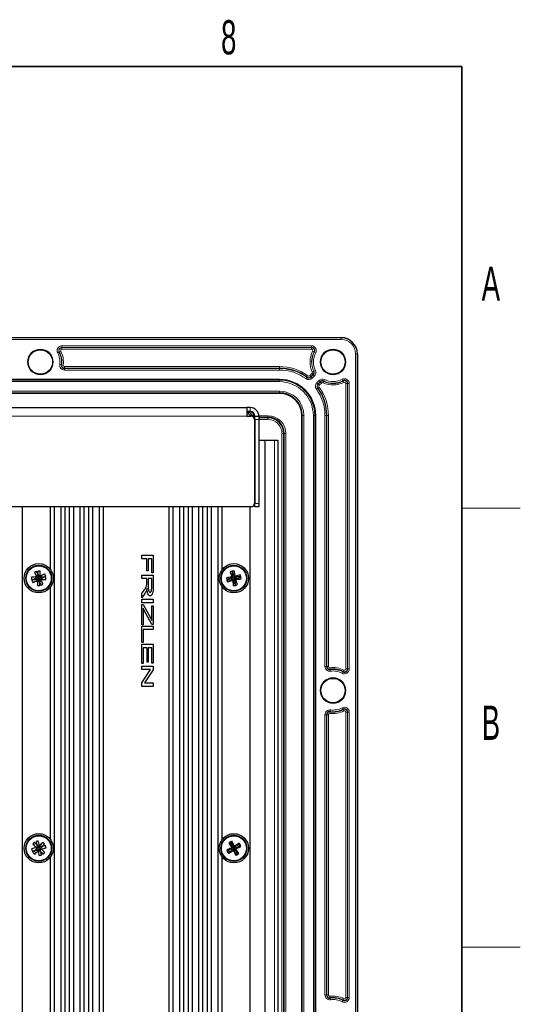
# Model space of a CAD drawing. Header units: millimetres. Extents: x 5 to 418, y 2 to 292.
# Tile 67 of 67: x 363 to 414, y 186 to 287. Entities that reach past the tile are written whole.
import ezdxf

# ---------------------------------------------------------------- set-up
doc = ezdxf.new("R2010")
doc.units = ezdxf.units.MM
doc.layers.add('SLD-0', color=7, linetype='Continuous')
doc.styles.add('SLDTEXTSTYLE1', font='TXT', dxfattribs={"width": 0.605})

msp = doc.modelspace()

# ---------------------------------------------------------------- linework, layer by layer
at = {"color": 7, "linetype": 'Continuous', "lineweight": 25}
for p, q in [((303.9638, 254.723), (395.6305, 254.723)), ((397.2972, 253.0563), (397.2972, 83.0563)), ((313.6305, 247.5563), (385.9638, 247.5563)), ((385.9638, 247.5563), (385.9638, 246.6563)), ((386.2972, 247.5563), (385.9638, 247.5563)), ((386.2972, 247.1563), (385.9638, 247.1563)), ((385.9638, 246.6563), (386.3972, 246.6563)), ((386.7305, 246.323), (386.7305, 237.723)), ((386.7972, 246.6563), (387.1972, 246.6563)), ((386.7972, 246.323), (386.7972, 246.6563)), ((386.7972, 246.323), (386.7972, 237.723)), ((387.1972, 246.6563), (387.1972, 246.323)), ((387.1972, 246.323), (387.1972, 237.723)), ((386.7305, 244.3342), (386.7972, 244.3747)), ((386.7305, 244.223), (386.7972, 244.223)), ((387.1972, 244.223), (387.7972, 244.223)), ((387.7972, 244.223), (387.7972, 109.8897)), ((387.7972, 244.223), (388.7972, 244.223)), ((388.7972, 244.223), (389.1305, 244.223)), ((389.1305, 244.223), (389.1305, 109.8897)), ((386.3972, 237.3897), (313.1972, 237.3897)), ((362.9638, 110.5563), (362.9638, 237.3897)), ((365.8291, 230.9582), (365.8291, 237.3897)), ((366.2465, 111.5563), (366.2465, 237.3897)), ((366.9131, 111.5563), (366.9131, 237.3897)), ((367.3305, 110.5563), (367.3305, 237.3897)), ((367.7958, 110.5563), (367.7958, 237.3897)), ((368.2131, 111.5563), (368.2131, 237.3897)), ((368.8798, 111.5563), (368.8798, 237.3897)), ((369.2972, 110.5563), (369.2972, 237.3897)), ((369.7624, 110.5563), (369.7624, 237.3897)), ((370.1798, 111.5563), (370.1798, 237.3897)), ((370.8465, 111.5563), (370.8465, 237.3897)), ((371.2638, 110.5563), (371.2638, 237.3897)), ((377.9972, 110.5563), (377.9972, 237.3897)), ((378.4146, 111.5563), (378.4146, 237.3897)), ((379.0812, 111.5563), (379.0812, 237.3897)), ((379.4986, 110.5563), (379.4986, 237.3897)), ((379.9638, 110.5563), (379.9638, 237.3897)), ((380.3812, 111.5563), (380.3812, 237.3897)), ((381.0479, 111.5563), (381.0479, 237.3897)), ((381.4653, 110.5563), (381.4653, 237.3897)), ((381.9305, 110.5563), (381.9305, 237.3897)), ((382.3479, 111.5563), (382.3479, 237.3897)), ((383.0146, 111.5563), (383.0146, 237.3897)), ((383.4319, 230.9582), (383.4319, 237.3897)), ((386.2972, 110.5563), (386.2972, 237.3897)), ((386.7972, 237.3897), (386.7972, 237.723)), ((387.1972, 237.3897), (386.7972, 237.3897)), ((387.1972, 237.723), (387.1972, 237.3897)), ((375.1884, 232.412), (376.355, 232.412)), ((375.1884, 232.053), (375.1884, 232.412)), ((375.7119, 232.053), (375.1884, 232.053)), ((375.7119, 230.8116), (375.7119, 232.053)), ((375.8465, 232.053), (375.8465, 230.8116)), ((376.2204, 232.053), (375.8465, 232.053)), ((376.2204, 230.6171), (376.2204, 232.053)), ((376.355, 232.412), (376.355, 230.6171)), ((364.3871, 230.0013), (364.343, 230.0608)), ((364.553, 230.0827), (364.4086, 230.1319)), ((364.5734, 230.115), (364.4669, 230.2242)), ((364.553, 230.0827), (364.5008, 230.027)), ((364.5755, 230.2998), (364.5029, 230.314)), ((364.5734, 230.115), (364.5507, 230.1067)), ((364.5507, 230.1067), (364.553, 230.0827)), ((364.6012, 230.1861), (364.5734, 230.115)), ((364.5755, 230.2998), (364.6349, 230.3438)), ((364.6569, 230.1338), (364.6012, 230.1861)), ((364.6569, 230.1338), (364.706, 230.2783)), ((364.6809, 230.1362), (364.6569, 230.1338)), ((364.6891, 230.1135), (364.6809, 230.1362)), ((364.6891, 230.1135), (364.7984, 230.22)), ((364.7603, 230.0857), (364.6891, 230.1135)), ((364.708, 230.03), (364.7603, 230.0857)), ((364.874, 230.1114), (364.8881, 230.184)), ((364.874, 230.1114), (364.918, 230.0519)), ((375.1884, 230.3868), (376.355, 230.3868)), ((375.1884, 230.0278), (375.1884, 230.3868)), ((375.8465, 230.8116), (375.7119, 230.8116)), ((376.355, 230.6171), (376.2204, 230.6171)), ((376.355, 230.3868), (376.355, 229.2049)), ((384.3954, 230.0032), (384.3446, 230.0866)), ((384.5557, 230.0896), (384.4163, 230.1515)), ((384.5683, 230.1096), (384.4525, 230.2088)), ((384.5774, 230.2914), (384.4802, 230.3014)), ((384.5557, 230.0896), (384.4802, 230.0224)), ((384.5683, 230.1096), (384.5556, 230.1036)), ((384.5556, 230.1036), (384.5557, 230.0896)), ((384.5965, 230.2067), (384.5683, 230.1096)), ((384.5774, 230.2914), (384.6608, 230.3423)), ((384.6638, 230.1312), (384.5965, 230.2067)), ((384.6638, 230.1312), (384.7257, 230.2706)), ((384.6778, 230.1313), (384.6638, 230.1312)), ((384.6838, 230.1185), (384.6778, 230.1313)), ((384.6838, 230.1185), (384.783, 230.2344)), ((384.7809, 230.0903), (384.6838, 230.1185)), ((384.7053, 230.0231), (384.7809, 230.0903)), ((384.8656, 230.1095), (384.8756, 230.2066)), ((384.8656, 230.1095), (384.9164, 230.0261)), ((364.3871, 230.0013), (364.3729, 229.9287)), ((364.5719, 229.9992), (364.4626, 229.8927)), ((364.5008, 230.027), (364.5719, 229.9992)), ((364.6041, 229.9788), (364.555, 229.8344)), ((364.5719, 229.9992), (364.5801, 229.9765)), ((364.5801, 229.9765), (364.6041, 229.9788)), ((364.6041, 229.9788), (364.6598, 229.9266)), ((364.6855, 229.8129), (364.6261, 229.7689)), ((364.6598, 229.9266), (364.6877, 229.9977)), ((364.6855, 229.8129), (364.7582, 229.7987)), ((364.6877, 229.9977), (364.7104, 230.0059)), ((364.6877, 229.9977), (364.7941, 229.8885)), ((364.7104, 230.0059), (364.708, 230.03)), ((364.708, 230.03), (364.8524, 229.9808)), ((365.8291, 203.2916), (365.8291, 229.1544)), ((375.7119, 230.0278), (375.1884, 230.0278)), ((375.7119, 229.6219), (375.7119, 230.0278)), ((376.2204, 230.0278), (375.8465, 230.0278)), ((375.8465, 230.0278), (375.8465, 229.2753)), ((376.2204, 229.1905), (376.2204, 230.0278)), ((383.4319, 203.2916), (383.4319, 229.1544)), ((384.3954, 230.0032), (384.3854, 229.906)), ((384.5773, 229.9941), (384.478, 229.8783)), ((384.4802, 230.0224), (384.5773, 229.9941)), ((384.5973, 229.9815), (384.5353, 229.8421)), ((384.5773, 229.9941), (384.5832, 229.9814)), ((384.5832, 229.9814), (384.5973, 229.9815)), ((384.5973, 229.9815), (384.6645, 229.906)), ((384.6836, 229.8213), (384.6002, 229.7704)), ((384.6645, 229.906), (384.6927, 230.0031)), ((384.6836, 229.8213), (384.7808, 229.8112)), ((384.6927, 230.0031), (384.7054, 230.009)), ((384.6927, 230.0031), (384.8086, 229.9039)), ((384.7054, 230.009), (384.7053, 230.0231)), ((384.7053, 230.0231), (384.8447, 229.9612)), ((375.1884, 228.4868), (375.4347, 228.8369)), ((375.5104, 228.5143), (375.1884, 228.0642)), ((375.1884, 228.0642), (375.1884, 228.4868)), ((375.1884, 227.9129), (376.355, 227.9129)), ((375.1884, 227.5539), (375.1884, 227.9129)), ((376.355, 227.5539), (375.1884, 227.5539)), ((375.1884, 227.3834), (375.3286, 227.3834)), ((375.1884, 225.2744), (375.1884, 227.3834)), ((375.3286, 227.3834), (376.0718, 226.0181)), ((376.2204, 227.2189), (376.355, 227.2189)), ((376.2204, 225.7449), (376.2204, 227.2189)), ((376.355, 227.9129), (376.355, 227.5539)), ((376.355, 227.2189), (376.355, 225.3342)), ((375.323, 226.9826), (375.323, 225.2744)), ((375.4118, 226.8192), (375.323, 226.9826)), ((376.2204, 225.3342), (375.4118, 226.8192)), ((375.323, 225.2744), (375.1884, 225.2744)), ((375.1884, 225.1637), (376.355, 225.1637)), ((375.1884, 223.4885), (375.1884, 225.1637)), ((376.355, 225.3342), (376.2204, 225.3342)), ((376.355, 225.1637), (376.355, 224.8048)), ((375.323, 224.8048), (375.323, 223.4885)), ((376.355, 224.8048), (375.323, 224.8048)), ((375.323, 223.4885), (375.1884, 223.4885)), ((375.1884, 223.303), (376.355, 223.303)), ((375.1884, 221.3137), (375.1884, 223.303)), ((376.355, 223.303), (376.355, 221.3736)), ((375.323, 222.9441), (375.323, 221.3137)), ((375.7268, 222.9441), (375.323, 222.9441)), ((375.7268, 221.4783), (375.7268, 222.9441)), ((375.8614, 222.9441), (375.8614, 221.4783)), ((376.2204, 222.9441), (375.8614, 222.9441)), ((376.2204, 221.3736), (376.2204, 222.9441)), ((375.323, 221.3137), (375.1884, 221.3137)), ((375.1884, 221.0684), (376.355, 221.0684)), ((375.1884, 220.7095), (375.1884, 221.0684)), ((375.8614, 221.4783), (375.7268, 221.4783)), ((376.355, 221.3736), (376.2204, 221.3736)), ((376.355, 221.0684), (376.355, 220.6865)), ((375.1884, 219.3563), (376.0816, 220.7095)), ((376.0816, 220.7095), (375.1884, 220.7095)), ((376.355, 220.6865), (375.4618, 219.3334)), ((375.1884, 218.9744), (375.1884, 219.3563)), ((376.355, 218.9744), (375.1884, 218.9744)), ((375.4618, 219.3334), (376.355, 219.3334)), ((376.355, 219.3334), (376.355, 218.9744)), ((364.4073, 202.2648), (364.3579, 202.2982)), ((364.5486, 202.3888), (364.3961, 202.387)), ((364.4073, 202.2648), (364.4099, 202.2053)), ((364.5612, 202.4333), (364.4322, 202.5146)), ((364.5057, 202.6129), (364.4462, 202.6103)), ((364.5869, 202.3204), (364.5056, 202.1913)), ((364.5057, 202.6129), (364.539, 202.6622)), ((364.5486, 202.3888), (364.5225, 202.3293)), ((364.5225, 202.3293), (364.5869, 202.3204)), ((364.5612, 202.4333), (364.5357, 202.4165)), ((364.5357, 202.4165), (364.5486, 202.3888)), ((364.5701, 202.4977), (364.5612, 202.4333)), ((364.6296, 202.4715), (364.5701, 202.4977)), ((364.5869, 202.3204), (364.6037, 202.2949)), ((364.6037, 202.2949), (364.6314, 202.3078)), ((364.6296, 202.4715), (364.6279, 202.6241)), ((364.6573, 202.4845), (364.6296, 202.4715)), ((364.6314, 202.3078), (364.6331, 202.1553)), ((364.6314, 202.3078), (364.6909, 202.2816)), ((364.6742, 202.4589), (364.6573, 202.4845)), ((364.6742, 202.4589), (364.7555, 202.588)), ((364.7385, 202.4501), (364.6742, 202.4589)), ((364.6909, 202.2816), (364.6998, 202.346)), ((364.6998, 202.346), (364.7253, 202.3629)), ((364.6998, 202.346), (364.8288, 202.2647)), ((364.7124, 202.3906), (364.7385, 202.4501)), ((364.7124, 202.3906), (364.8649, 202.3923)), ((364.7253, 202.3629), (364.7124, 202.3906)), ((364.7553, 202.1665), (364.722, 202.1171)), ((364.7553, 202.1665), (364.8149, 202.169)), ((364.8537, 202.5145), (364.8512, 202.574)), ((364.8537, 202.5145), (364.9031, 202.4811)), ((384.4235, 202.2739), (384.3454, 202.3523)), ((384.55, 202.4045), (384.4, 202.4321)), ((384.5147, 202.5967), (384.4072, 202.5708)), ((384.5542, 202.4192), (384.4119, 202.4742)), ((384.4235, 202.2739), (384.4494, 202.1664)), ((384.55, 202.4045), (384.4819, 202.3066)), ((384.4819, 202.3066), (384.601, 202.3133)), ((384.5147, 202.5967), (384.5931, 202.6747)), ((384.601, 202.3133), (384.546, 202.171)), ((384.5474, 202.5383), (384.5542, 202.4192)), ((384.6453, 202.4702), (384.5474, 202.5383)), ((384.5542, 202.4192), (384.5479, 202.413)), ((384.5479, 202.413), (384.55, 202.4045)), ((384.6157, 202.3091), (384.5881, 202.1591)), ((384.601, 202.3133), (384.6072, 202.307)), ((384.6072, 202.307), (384.6157, 202.3091)), ((384.6157, 202.3091), (384.7136, 202.2411)), ((384.6453, 202.4702), (384.673, 202.6202)), ((384.6539, 202.4723), (384.6453, 202.4702)), ((384.66, 202.466), (384.6539, 202.4723)), ((384.66, 202.466), (384.7151, 202.6083)), ((384.7791, 202.4728), (384.66, 202.466)), ((384.7463, 202.1826), (384.6679, 202.1046)), ((384.7069, 202.3601), (384.7132, 202.3663)), ((384.7069, 202.3601), (384.8492, 202.3051)), ((384.7136, 202.2411), (384.7069, 202.3601)), ((384.711, 202.3748), (384.7791, 202.4728)), ((384.711, 202.3748), (384.8611, 202.3472)), ((384.7132, 202.3663), (384.711, 202.3748)), ((384.7463, 202.1826), (384.8538, 202.2085)), ((384.8375, 202.5054), (384.8116, 202.613)), ((384.8375, 202.5054), (384.9156, 202.4271)), ((365.8291, 175.6249), (365.8291, 201.4878)), ((383.4319, 175.6249), (383.4319, 201.4878))]:
    msp.add_line(p, q, dxfattribs=at)
at = {"color": 7, "linetype": 'Continuous', "lineweight": 18}
for p, q in [((303.9638, 254.7026), (395.6305, 254.7026)), ((395.6305, 254.5359), (303.9638, 254.5359)), ((395.6305, 254.7026), (395.6305, 254.723)), ((395.6305, 254.7026), (395.6305, 254.5359)), ((366.5686, 253.1577), (366.716, 253.2354)), ((366.7367, 253.2464), (366.716, 253.2354)), ((366.884, 253.3241), (366.7367, 253.2464)), ((367.0083, 253.8868), (392.5861, 253.8868)), ((367.0083, 253.8868), (367.0083, 253.7201)), ((392.5861, 253.7201), (367.0083, 253.7201)), ((367.0083, 253.6968), (367.0083, 253.7201)), ((367.0083, 253.6968), (392.5861, 253.6968)), ((367.0083, 253.5301), (367.0083, 253.6968)), ((392.5861, 253.5301), (367.0083, 253.5301)), ((392.5861, 253.8868), (392.5861, 253.7201)), ((392.5861, 253.6968), (392.5861, 253.7201)), ((392.5861, 253.5301), (392.5861, 253.6968)), ((392.7103, 253.3241), (392.8577, 253.2464)), ((392.8577, 253.2464), (392.8784, 253.2354)), ((392.8784, 253.2354), (393.0258, 253.1577)), ((397.1101, 83.0563), (397.1101, 253.0563)), ((397.1101, 253.0563), (397.2768, 253.0563)), ((397.2768, 253.0563), (397.2768, 83.0563)), ((397.2972, 253.0563), (397.2768, 253.0563)), ((366.7822, 251.956), (366.9473, 251.9337)), ((366.9705, 251.9306), (366.9473, 251.9337)), ((367.1357, 251.9084), (366.9705, 251.9306)), ((367.2749, 251.5826), (367.2749, 251.7492)), ((367.2749, 251.7492), (389.2972, 251.7492)), ((389.2972, 251.5826), (367.2749, 251.5826)), ((367.2749, 251.5826), (367.2749, 251.5592)), ((367.2749, 251.3926), (367.2749, 251.5592)), ((367.2749, 251.5592), (389.2972, 251.5592)), ((389.2972, 251.3926), (367.2749, 251.3926)), ((389.2972, 251.5826), (389.2972, 251.7492)), ((389.2972, 251.5826), (389.2972, 251.5592)), ((389.2972, 251.3926), (389.2972, 251.5592)), ((392.8184, 251.2779), (392.668, 251.2061)), ((392.8184, 251.2779), (392.8395, 251.288)), ((392.8395, 251.288), (392.9898, 251.3598)), ((310.2972, 250.4552), (389.2972, 250.4552)), ((389.2972, 250.3885), (310.2972, 250.3885)), ((310.2972, 250.3722), (389.2972, 250.3722)), ((389.2972, 250.3885), (389.2972, 250.4552)), ((389.2972, 250.3722), (389.2972, 250.3885)), ((389.2972, 250.2055), (389.2972, 250.3722)), ((392.1205, 250.6495), (392.0233, 250.5142)), ((392.1342, 250.6685), (392.1205, 250.6495)), ((392.1342, 250.6685), (392.2315, 250.8038)), ((392.4128, 250.8185), (392.6406, 251.0463)), ((392.5306, 250.7007), (392.4128, 250.8185)), ((392.7584, 250.9284), (392.5306, 250.7007)), ((392.5306, 250.7007), (392.5472, 250.6841)), ((392.5472, 250.6841), (392.7749, 250.9119)), ((392.5472, 250.6841), (392.665, 250.5663)), ((392.7584, 250.9284), (392.6406, 251.0463)), ((392.8928, 250.7941), (392.665, 250.5663)), ((392.7584, 250.9284), (392.7749, 250.9119)), ((392.7749, 250.9119), (392.8928, 250.7941)), ((393.1405, 250.0908), (393.3683, 250.3186)), ((393.3683, 250.3186), (393.4861, 250.2008)), ((393.8521, 250.2442), (393.7803, 250.0938)), ((393.8521, 250.2442), (393.8622, 250.2653)), ((393.934, 250.4157), (393.8622, 250.2653)), ((395.7319, 250.4516), (395.8096, 250.3042)), ((395.8205, 250.2835), (395.8096, 250.3042)), ((395.8205, 250.2835), (395.8983, 250.1361)), ((310.2972, 250.2055), (389.2972, 250.2055)), ((310.2972, 249.2405), (389.2972, 249.2405)), ((389.2972, 249.0738), (389.2972, 249.2405)), ((393.2237, 249.5464), (393.0884, 249.4491)), ((393.1405, 250.0908), (393.2583, 249.973)), ((393.2427, 249.56), (393.2237, 249.5464)), ((393.3779, 249.6573), (393.2427, 249.56)), ((393.4861, 250.2008), (393.2583, 249.973)), ((393.2748, 249.9565), (393.2583, 249.973)), ((393.2748, 249.9565), (393.5026, 250.1842)), ((393.2748, 249.9565), (393.3927, 249.8386)), ((393.6205, 250.0664), (393.3927, 249.8386)), ((393.5026, 250.1842), (393.4861, 250.2008)), ((393.5026, 250.1842), (393.6205, 250.0664)), ((396.1043, 220.7674), (396.1043, 250.0119)), ((396.2709, 250.0119), (396.1043, 250.0119)), ((396.2709, 250.0119), (396.2709, 220.7674)), ((396.2709, 250.0119), (396.2943, 250.0119)), ((396.2943, 220.7674), (396.2943, 250.0119)), ((396.461, 250.0119), (396.2943, 250.0119)), ((396.461, 250.0119), (396.461, 220.7674)), ((310.2972, 249.0738), (389.2972, 249.0738)), ((310.2972, 249.0575), (389.2972, 249.0575)), ((389.2972, 248.9908), (310.2972, 248.9908)), ((389.2972, 249.0575), (389.2972, 249.0738)), ((389.2972, 249.0575), (389.2972, 248.9908)), ((386.2972, 247.5563), (386.2972, 247.1563)), ((313.6305, 246.6563), (385.9638, 246.6563)), ((386.1305, 247.0535), (385.9638, 247.0535)), ((385.9638, 247.0301), (386.1305, 247.0301)), ((386.1305, 246.8635), (385.9638, 246.8635)), ((386.1305, 247.0535), (386.1305, 247.1563)), ((386.1305, 247.0301), (386.1305, 247.0535)), ((386.1305, 247.0301), (386.1305, 246.8635)), ((386.271, 246.6563), (386.271, 246.723)), ((386.4376, 246.723), (386.271, 246.723)), ((386.4376, 246.723), (386.4376, 246.6539)), ((386.4376, 246.723), (386.461, 246.723)), ((386.461, 246.6502), (386.461, 246.723)), ((386.461, 246.723), (386.6276, 246.723)), ((386.6276, 246.723), (386.6276, 246.7201)), ((386.6304, 246.5612), (386.6276, 246.7201)), ((386.6333, 246.5582), (386.6333, 246.7201)), ((386.6333, 246.7201), (386.7931, 246.7201)), ((386.7972, 246.5535), (386.638, 246.5535)), ((386.6639, 246.5229), (386.6975, 246.4894)), ((386.6975, 246.4894), (386.6862, 246.489)), ((386.6975, 246.4677), (386.6975, 246.4894)), ((386.6975, 246.4894), (386.7972, 246.4894)), ((386.7972, 246.3227), (386.7305, 246.3227)), ((387.1972, 246.323), (386.7972, 246.323)), ((387.1949, 246.7201), (388.1305, 246.7201)), ((388.1305, 246.5535), (387.1972, 246.5535)), ((387.1972, 246.4894), (388.1305, 246.4894)), ((388.1305, 246.3227), (387.1972, 246.3227)), ((388.1305, 246.5535), (388.1305, 246.7201)), ((388.1305, 246.4894), (388.1305, 246.5535)), ((388.1305, 246.3227), (388.1305, 246.4894)), ((391.565, 89.3897), (391.565, 246.723)), ((391.6317, 246.723), (391.565, 246.723)), ((391.6317, 246.723), (391.6317, 89.3897)), ((391.6317, 246.723), (391.648, 246.723)), ((391.648, 89.3897), (391.648, 246.723)), ((391.648, 246.723), (391.8147, 246.723)), ((391.8147, 89.3897), (391.8147, 246.723)), ((392.7797, 246.723), (392.9463, 246.723)), ((392.7797, 89.3897), (392.7797, 246.723)), ((392.9463, 89.3897), (392.9463, 246.723)), ((392.9463, 246.723), (392.9627, 246.723)), ((392.9627, 89.3897), (392.9627, 246.723)), ((393.0294, 246.723), (392.9627, 246.723)), ((393.0294, 246.723), (393.0294, 89.3897)), ((393.9667, 221.034), (393.9667, 246.723)), ((394.1334, 246.723), (393.9667, 246.723)), ((394.1334, 246.723), (394.1334, 221.034)), ((394.1567, 246.723), (394.1334, 246.723)), ((394.1567, 221.034), (394.1567, 246.723)), ((394.3234, 246.723), (394.1567, 246.723)), ((394.3234, 246.723), (394.3234, 221.034)), ((388.7972, 109.8897), (388.7972, 244.223)), ((389.5636, 110.223), (389.5636, 244.8897)), ((389.5636, 244.8897), (389.7302, 244.8897)), ((389.7302, 244.8897), (389.7302, 110.223)), ((389.7943, 244.8897), (389.7302, 244.8897)), ((389.7943, 110.223), (389.7943, 244.8897)), ((389.7943, 244.8897), (389.961, 244.8897)), ((389.961, 244.8897), (389.961, 110.223)), ((386.7972, 237.723), (387.1972, 237.723)), ((394.1334, 221.034), (393.9667, 221.034)), ((394.1567, 221.034), (394.1334, 221.034)), ((394.3234, 221.034), (394.1567, 221.034)), ((394.4826, 220.8948), (394.5048, 220.7297)), ((394.5048, 220.7297), (394.5079, 220.7065)), ((394.5079, 220.7065), (394.5301, 220.5413)), ((395.8096, 220.4751), (395.7319, 220.3278)), ((395.8205, 220.4958), (395.8096, 220.4751)), ((395.8983, 220.6432), (395.8205, 220.4958)), ((396.2709, 220.7674), (396.1043, 220.7674)), ((396.2709, 220.7674), (396.2943, 220.7674)), ((396.461, 220.7674), (396.2943, 220.7674)), ((393.9667, 187.3673), (393.9667, 216.0787)), ((394.1334, 216.0787), (393.9667, 216.0787)), ((394.1334, 216.0787), (394.1334, 187.3673)), ((394.1567, 216.0787), (394.1334, 216.0787)), ((394.1567, 187.3673), (394.1567, 216.0787)), ((394.3234, 216.0787), (394.1567, 216.0787)), ((394.3234, 216.0787), (394.3234, 187.3673)), ((394.5048, 216.383), (394.4826, 216.2179)), ((394.5048, 216.383), (394.5079, 216.4062)), ((394.5301, 216.5713), (394.5079, 216.4062)), ((395.7319, 216.7849), (395.8096, 216.6375)), ((395.8205, 216.6169), (395.8096, 216.6375)), ((395.8205, 216.6169), (395.8983, 216.4695)), ((396.1043, 187.1008), (396.1043, 216.3453)), ((396.2709, 216.3453), (396.1043, 216.3453)), ((396.2709, 216.3453), (396.2709, 187.1008)), ((396.2709, 216.3453), (396.2943, 216.3453)), ((396.2943, 187.1008), (396.2943, 216.3453)), ((396.461, 216.3453), (396.2943, 216.3453)), ((396.461, 216.3453), (396.461, 187.1008)), ((394.1334, 187.3673), (393.9667, 187.3673)), ((394.1567, 187.3673), (394.1334, 187.3673)), ((394.3234, 187.3673), (394.1567, 187.3673)), ((394.4826, 187.2281), (394.5048, 187.063)), ((394.5048, 187.063), (394.5079, 187.0398)), ((394.5079, 187.0398), (394.5301, 186.8747)), ((395.8096, 186.8085), (395.7319, 186.6611)), ((395.8205, 186.8291), (395.8096, 186.8085)), ((395.8983, 186.9765), (395.8205, 186.8291)), ((396.2709, 187.1008), (396.1043, 187.1008)), ((396.2709, 187.1008), (396.2943, 187.1008)), ((396.461, 187.1008), (396.2943, 187.1008))]:
    msp.add_line(p, q, dxfattribs=at)
at = {"color": 7, "linetype": 'Continuous', "lineweight": 25, "flags": 128}
msp.add_lwpolyline([(376.0718, 226.0181), (376.155, 225.8651), (376.2204, 225.7449)], dxfattribs=at)
at = {"color": 7, "linetype": 'Continuous', "lineweight": 18}
for centre in [(364.7972, 252.223), (394.7972, 252.223), (394.7972, 218.5563)]:
    msp.add_circle(centre, 1.3167, dxfattribs=at)
at = {"color": 7, "linetype": 'Continuous', "lineweight": 25}
for centre, radius in [((364.7972, 252.223), 1.25), ((394.7972, 252.223), 1.25), ((364.6305, 230.0563), 1.5), ((364.6305, 230.0563), 1.3333), ((364.6305, 230.0563), 1.2833), ((384.6305, 230.0563), 1.5), ((384.6305, 230.0563), 1.3333), ((384.6305, 230.0563), 1.2833), ((394.7972, 218.5563), 1.25), ((364.6305, 202.3897), 1.5), ((384.6305, 202.3897), 1.5), ((364.6305, 202.3897), 1.3333), ((364.6305, 202.3897), 1.2833), ((384.6305, 202.3897), 1.3333), ((384.6305, 202.3897), 1.2833)]:
    msp.add_circle(centre, radius, dxfattribs=at)
for centre, radius, start, end in [((395.6305, 253.0563), 1.6667, 0, 90), ((364.7972, 252.223), 2.1929, 352.337744, 27.818139), ((392.5861, 253.3897), 0.3305, 332.181861, 90), ((367.2749, 251.8897), 0.3305, 172.337744, 270), ((389.2972, 246.723), 4.8596, 54.281799, 90), ((392.5413, 251.1456), 0.3305, 315, 25.528779), ((389.2972, 246.723), 3.6655, 360, 90), ((392.3135, 250.9178), 0.3305, 234.281799, 315), ((393.7198, 249.9671), 0.3305, 64.471221, 135), ((394.7972, 252.223), 2.1929, 244.471221, 297.818139), ((395.9638, 250.0119), 0.3305, 0, 117.818139), ((389.2972, 246.723), 4.8596, 0, 35.718201), ((389.2972, 246.723), 2.3508, 0, 90), ((386.2972, 246.6563), 0.9, 0, 90), ((386.1305, 246.723), 0.3305, 0, 90), ((386.2972, 246.6563), 0.5, 0, 90), ((386.3972, 246.323), 0.3333, 0, 90), ((388.1305, 244.8897), 1.6638, 0, 90), ((386.2972, 245.123), 0.5, 330.073565, 0), ((386.3972, 237.723), 0.3333, 270, 0), ((381.0938, 229.8452), 17.1987, 178.875576, 179.654969), ((364.404, 213.917), 16.2736, 90.09773, 91.780286), ((371.7412, 215.5661), 16.2736, 117.040006, 118.722562), ((371.9017, 215.2842), 17.1987, 115.817852, 116.597245), ((379.1035, 237.2021), 16.2736, 203.692535, 205.37509), ((377.1202, 218.3418), 17.3375, 137.153907, 137.473484), ((370.4568, 213.9543), 17.3375, 110.211631, 110.531208), ((381.6731, 231.7216), 17.3375, 184.941613, 185.261189), ((350.1402, 222.9456), 16.2736, 27.040006, 28.722562), ((380.5778, 223.819), 17.3375, 157.999337, 158.318914), ((380.7704, 229.8689), 16.2736, 176.750259, 178.432815), ((364.4194, 213.593), 17.1987, 88.875576, 89.654969), ((352.916, 217.5667), 17.3375, 47.153907, 47.473484), ((366.2958, 213.0138), 17.3375, 94.941613, 95.261189), ((348.4912, 230.2828), 16.2736, 0.09773, 1.780286), ((348.5285, 224.23), 17.3375, 20.211631, 20.531208), ((358.3932, 214.109), 17.3375, 67.999337, 68.318914), ((371.7763, 215.5833), 16.2736, 113.692535, 115.37509), ((352.1409, 241.7709), 17.3375, 317.153907, 317.473484), ((364.4431, 213.9165), 16.2736, 86.750259, 88.432815), ((357.5198, 244.5466), 16.2736, 297.040006, 298.722562), ((349.8584, 222.7851), 17.1987, 25.817852, 26.597245), ((348.1672, 230.2675), 17.1987, 358.875576, 359.654969), ((385.8569, 213.9621), 16.2736, 95.259318, 96.941873), ((401.046, 231.3272), 17.1987, 184.037163, 184.816556), ((390.4088, 214.9851), 16.2736, 111.878418, 113.560974), ((390.5432, 214.69), 17.1987, 110.656264, 111.435657), ((399.6877, 235.871), 16.2736, 198.530947, 200.213503), ((396.0156, 217.2657), 17.3375, 131.992319, 132.311896), ((391.8818, 214.5438), 17.3375, 115.373218, 115.692795), ((401.7538, 230.1816), 17.3375, 179.780025, 180.099602), ((401.0743, 225.279), 17.3375, 163.160924, 163.480501), ((385.9014, 213.6408), 17.1987, 94.037163, 94.816556), ((400.7218, 231.3217), 16.2736, 181.911846, 183.594402), ((369.5593, 224.2781), 16.2736, 21.878418, 23.560974), ((371.8399, 218.6712), 17.3375, 41.992319, 42.311896), ((368.5362, 228.83), 16.2736, 5.259318, 6.941873), ((384.7558, 212.9331), 17.3375, 89.780025, 90.099602), ((369.1179, 222.8051), 17.3375, 25.373218, 25.692795), ((379.8532, 213.6125), 17.3375, 73.160924, 73.480501), ((390.4452, 214.9991), 16.2736, 108.530947, 110.213503), ((385.8959, 213.9651), 16.2736, 91.911846, 93.594402), ((378.8523, 245.1276), 16.2736, 291.878418, 293.560974), ((369.2642, 224.1436), 17.1987, 20.656264, 21.435657), ((368.215, 228.7855), 17.1987, 4.037163, 4.816556), ((364.818, 246.1962), 16.2736, 266.750259, 268.432815), ((379.4026, 237.3275), 17.1987, 205.817852, 206.597245), ((357.4848, 244.5294), 16.2736, 293.692535, 295.37509), ((370.8678, 246.0037), 17.3375, 247.999337, 248.318914), ((362.9652, 247.0989), 17.3375, 274.941613, 275.261189), ((380.7326, 235.8826), 17.3375, 200.211631, 200.531208), ((380.7699, 229.8298), 16.2736, 180.09773, 181.780286), ((364.8416, 246.5196), 17.1987, 268.875576, 269.654969), ((376.345, 242.546), 17.3375, 227.153907, 227.473484), ((379.1208, 237.167), 16.2736, 207.040006, 208.722562), ((348.4907, 230.2438), 16.2736, 356.750259, 358.432815), ((348.6832, 236.2936), 17.3375, 337.999337, 338.318914), ((358.8042, 246.1584), 17.3375, 290.211631, 290.531208), ((357.3593, 244.8284), 17.1987, 295.817852, 296.597245), ((347.588, 228.391), 17.3375, 4.941613, 5.261189), ((350.1575, 222.9106), 16.2736, 23.692535, 25.37509), ((364.857, 246.1957), 16.2736, 270.09773, 271.780286), ((399.9969, 235.9691), 17.1987, 200.656264, 201.435657), ((383.3652, 246.1476), 16.2736, 271.911846, 273.594402), ((378.8158, 245.1135), 16.2736, 288.530947, 290.213503), ((389.4078, 246.5001), 17.3375, 253.160924, 253.480501), ((384.5052, 247.1796), 17.3375, 269.780025, 270.099602), ((400.1431, 237.3076), 17.3375, 205.373218, 205.692795), ((400.7248, 231.2827), 16.2736, 185.259318, 186.941873), ((397.4212, 241.4414), 17.3375, 221.992319, 222.311896), ((383.3597, 246.4719), 17.1987, 274.037163, 274.816556), ((399.7017, 235.8346), 16.2736, 201.878418, 203.560974), ((368.1867, 234.8336), 17.3375, 343.160924, 343.480501), ((368.5392, 228.791), 16.2736, 1.911846, 3.594402), ((378.7178, 245.4227), 17.1987, 290.656264, 291.435657), ((377.3792, 245.5689), 17.3375, 295.373218, 295.692795), ((367.5073, 229.931), 17.3375, 359.780025, 0.099602), ((369.5733, 224.2416), 16.2736, 18.530947, 20.213503), ((373.2454, 242.847), 17.3375, 311.992319, 312.311896), ((383.4041, 246.1506), 16.2736, 275.259318, 276.941873), ((394.4638, 221.034), 0.3305, 180, 277.662256), ((394.7972, 218.5563), 2.1929, 62.181861, 97.662256), ((395.9638, 220.7674), 0.3305, 242.181861, 0), ((394.4638, 216.0787), 0.3305, 82.337744, 180), ((394.7972, 218.5563), 2.1929, 262.337744, 297.818139), ((395.9638, 216.3453), 0.3305, 0, 117.818139), ((376.4023, 190.8783), 17.1987, 135.25115, 136.030543), ((375.9015, 213.9436), 16.2736, 223.125833, 224.808389), ((353.3316, 190.863), 16.2736, 46.473304, 48.15586), ((368.2743, 186.3333), 17.1987, 102.396287, 103.17568), ((380.3669, 205.9809), 16.2736, 190.27097, 191.953526), ((348.8855, 198.8366), 16.2736, 13.618441, 15.300997), ((376.1845, 191.1186), 16.2736, 133.125833, 134.808389), ((353.1039, 213.6886), 16.2736, 316.473304, 318.15586), ((353.1192, 190.6179), 17.1987, 45.25115, 46.030543), ((393.972, 188.8316), 17.1987, 124.176975, 124.956368), ((397.9109, 211.5636), 16.2736, 212.051658, 213.734214), ((391.2906, 187.3322), 17.1987, 113.470462, 114.249855), ((399.3841, 208.9366), 16.2736, 201.345145, 203.027701), ((371.3279, 193.248), 16.2736, 35.399129, 37.081685), ((369.8612, 195.8784), 16.2736, 24.692616, 26.375172), ((393.8044, 189.1092), 16.2736, 122.051658, 123.734214), ((391.1775, 187.6361), 16.2736, 111.345145, 113.027701), ((371.0724, 193.0482), 17.1987, 34.176975, 34.956368), ((369.573, 195.7296), 17.1987, 23.470462, 24.249855), ((368.1836, 186.6447), 16.2736, 103.618441, 105.300997), ((380.6869, 206.0335), 17.1987, 192.396287, 193.17568), ((361.0393, 218.126), 16.2736, 280.27097, 281.953526), ((376.1572, 191.0907), 16.2736, 136.473304, 138.15586), ((376.1418, 214.1614), 17.1987, 225.25115, 226.030543), ((353.0766, 213.6607), 16.2736, 313.125833, 314.808389), ((374.0599, 188.0961), 17.3375, 123.732342, 124.051919), ((380.1481, 209.6303), 17.3375, 204.374911, 204.694488), ((380.3061, 195.4979), 17.3375, 156.587205, 156.906782), ((366.9665, 219.3533), 17.3375, 261.520048, 261.839625), ((381.5941, 200.0537), 17.3375, 171.520048, 171.839625), ((378.9241, 211.8191), 17.3375, 213.732342, 214.051919), ((357.7388, 186.714), 17.3375, 66.587205, 66.906782), ((357.3899, 217.9072), 17.3375, 294.374911, 294.694488), ((380.3755, 205.9428), 16.2736, 193.618441, 195.300997), ((371.8711, 186.8721), 17.3375, 114.374911, 114.694488), ((371.5222, 218.0653), 17.3375, 246.587205, 246.906782), ((350.3369, 192.9602), 17.3375, 33.732342, 34.051919), ((375.9295, 213.9163), 16.2736, 226.473304, 228.15586), ((362.2945, 185.426), 17.3375, 81.520048, 81.839625), ((347.6669, 204.7257), 17.3375, 351.520048, 351.839625), ((348.8941, 198.7985), 16.2736, 10.27097, 11.953526), ((355.2011, 216.6833), 17.3375, 303.732342, 304.051919), ((368.2217, 186.6533), 16.2736, 100.27097, 101.953526), ((348.9549, 209.2814), 17.3375, 336.587205, 336.906782), ((349.113, 195.149), 17.3375, 24.374911, 24.694488), ((353.3595, 190.8357), 16.2736, 43.125833, 44.808389), ((361.0774, 218.1347), 16.2736, 283.618441, 285.300997), ((352.8588, 213.901), 17.1987, 315.25115, 316.030543), ((348.5741, 198.7459), 17.1987, 12.396287, 13.17568), ((391.1417, 187.6203), 16.2736, 114.692616, 116.375172), ((399.688, 209.0497), 17.1987, 203.470462, 204.249855), ((393.7722, 189.0871), 16.2736, 125.399129, 127.081685), ((398.1886, 211.7311), 17.1987, 214.176975, 214.956368), ((378.0835, 217.1432), 16.2736, 291.345145, 293.027701), ((375.4566, 215.6701), 16.2736, 302.051658, 303.734214), ((396.6299, 190.1734), 17.3375, 134.806517, 135.126094), ((398.6905, 192.6153), 17.3375, 145.51303, 145.832607), ((401.2499, 206.5149), 17.3375, 193.300736, 193.620313), ((401.727, 203.3555), 17.3375, 182.594223, 182.9138), ((383.6646, 219.4861), 17.3375, 272.594223, 272.9138), ((380.5053, 219.0091), 17.3375, 283.300736, 283.620313), ((396.8468, 214.389), 17.3375, 224.806517, 225.126094), ((394.4049, 216.4497), 17.3375, 235.51303, 235.832607), ((374.8561, 188.3297), 17.3375, 55.51303, 55.832607), ((399.3999, 208.9009), 16.2736, 204.692616, 206.375172), ((372.4143, 190.3903), 17.3375, 44.806517, 45.126094), ((397.9331, 211.5314), 16.2736, 215.399129, 217.081685), ((388.7557, 185.7703), 17.3375, 103.300736, 103.620313), ((385.5964, 185.2932), 17.3375, 92.594223, 92.9138), ((372.6312, 214.6059), 17.3375, 314.806517, 315.126094), ((367.5341, 201.4238), 17.3375, 2.594223, 2.9138), ((369.877, 195.8427), 16.2736, 21.345145, 23.027701), ((370.5705, 212.164), 17.3375, 325.51303, 325.832607), ((368.0111, 198.2645), 17.3375, 13.300736, 13.620313), ((371.3501, 193.2158), 16.2736, 32.051658, 33.734214), ((375.4888, 215.6923), 16.2736, 305.399129, 307.081685), ((378.1193, 217.159), 16.2736, 294.692616, 296.375172), ((375.289, 215.9478), 17.1987, 304.176975, 304.956368), ((360.9867, 218.4461), 17.1987, 282.396287, 283.17568), ((377.9705, 217.4472), 17.1987, 293.470462, 294.249855), ((394.4638, 187.3673), 0.3305, 180, 277.662256), ((394.7972, 184.8897), 2.1929, 62.181861, 97.662256), ((395.9638, 187.1008), 0.3305, 242.181861, 0)]:
    msp.add_arc(centre, radius, start, end, dxfattribs=at)
at = {"color": 7, "linetype": 'Continuous', "lineweight": 18}
for centre, radius, start, end in [((395.6305, 253.0563), 1.6463, 0, 90), ((395.6305, 253.0563), 1.4796, 0, 90), ((367.0083, 253.3897), 0.4971, 90, 207.818139), ((367.0083, 253.3897), 0.3305, 90, 207.818139), ((367.0083, 253.3897), 0.3071, 90, 207.818139), ((364.7972, 252.223), 2.1695, 352.337744, 27.818139), ((367.0083, 253.3897), 0.1405, 90, 207.818139), ((364.7972, 252.223), 2.3595, 352.337744, 27.818139), ((394.7972, 252.223), 2.3595, 152.181861, 205.528779), ((392.5861, 253.3897), 0.4971, 332.181861, 90), ((392.5861, 253.3897), 0.3071, 332.181861, 90), ((392.5861, 253.3897), 0.1405, 332.181861, 90), ((394.7972, 252.223), 2.1929, 152.181861, 205.528779), ((394.7972, 252.223), 2.1695, 152.181861, 205.528779), ((364.7972, 252.223), 2.0029, 352.337744, 27.818139), ((394.7972, 252.223), 2.0029, 152.181861, 205.528779), ((367.2749, 251.8897), 0.4971, 172.337744, 270), ((367.2749, 251.8897), 0.3071, 172.337744, 270), ((367.2749, 251.8897), 0.1405, 172.337744, 270), ((389.2972, 246.723), 5.0262, 54.281799, 90), ((389.2972, 246.723), 4.8362, 54.281799, 90), ((389.2972, 246.723), 4.6696, 54.281799, 90), ((392.5413, 251.1456), 0.3071, 315, 25.528779), ((392.5413, 251.1456), 0.4971, 315, 25.528779), ((389.2972, 246.723), 3.7322, 360, 90), ((389.2972, 246.723), 3.6492, 360, 90), ((392.3135, 250.9178), 0.4971, 234.281799, 315), ((392.3135, 250.9178), 0.3071, 234.281799, 315), ((392.3135, 250.9178), 0.1405, 234.281799, 315), ((392.5413, 251.1456), 0.1405, 315, 25.528779), ((393.7198, 249.9671), 0.4971, 64.471221, 135), ((393.7198, 249.9671), 0.3071, 64.471221, 135), ((394.7972, 252.223), 2.1695, 244.471221, 297.818139), ((394.7972, 252.223), 2.0029, 244.471221, 297.818139), ((395.9638, 250.0119), 0.4971, 0, 117.818139), ((395.9638, 250.0119), 0.3071, 0, 117.818139), ((389.2972, 246.723), 3.4825, 360, 90), ((389.2972, 246.723), 2.5175, 0, 90), ((393.492, 249.7393), 0.4971, 135, 215.718201), ((389.2972, 246.723), 4.6696, 0, 35.718201), ((393.492, 249.7393), 0.3305, 135, 215.718201), ((393.492, 249.7393), 0.3071, 135, 215.718201), ((389.2972, 246.723), 4.8362, 0, 35.718201), ((393.492, 249.7393), 0.1405, 135, 215.718201), ((389.2972, 246.723), 5.0262, 0, 35.718201), ((393.7198, 249.9671), 0.1405, 64.471221, 135), ((394.7972, 252.223), 2.3595, 244.471221, 297.818139), ((395.9638, 250.0119), 0.1405, 0, 117.818139), ((389.2972, 246.723), 2.3345, 0, 90), ((389.2972, 246.723), 2.2678, 0, 90), ((386.1305, 246.723), 0.3071, 0, 90), ((386.1305, 246.723), 0.1405, 0, 90), ((386.1305, 246.723), 0.4971, 0, 58.7342), ((388.1305, 244.8897), 1.8304, 0, 90), ((388.1305, 244.8897), 1.5997, 0, 90), ((388.1305, 244.8897), 1.4331, 0, 90), ((394.4638, 221.034), 0.4971, 180, 277.662256), ((394.4638, 221.034), 0.3071, 180, 277.662256), ((394.4638, 221.034), 0.1405, 180, 277.662256), ((394.7972, 218.5563), 2.3595, 62.181861, 97.662256), ((394.7972, 218.5563), 2.1695, 62.181861, 97.662256), ((394.7972, 218.5563), 2.0029, 62.181861, 97.662256), ((395.9638, 220.7674), 0.4971, 242.181861, 0), ((395.9638, 220.7674), 0.3071, 242.181861, 0), ((395.9638, 220.7674), 0.1405, 242.181861, 0), ((394.4638, 216.0787), 0.4971, 82.337744, 180), ((394.4638, 216.0787), 0.3071, 82.337744, 180), ((394.4638, 216.0787), 0.1405, 82.337744, 180), ((394.7972, 218.5563), 2.3595, 262.337744, 297.818139), ((394.7972, 218.5563), 2.1695, 262.337744, 297.818139), ((394.7972, 218.5563), 2.0029, 262.337744, 297.818139), ((395.9638, 216.3453), 0.4971, 0, 117.818139), ((395.9638, 216.3453), 0.3071, 0, 117.818139), ((395.9638, 216.3453), 0.1405, 0, 117.818139), ((394.4638, 187.3673), 0.4971, 180, 277.662256), ((394.4638, 187.3673), 0.3071, 180, 277.662256), ((394.4638, 187.3673), 0.1405, 180, 277.662256), ((394.7972, 184.8897), 2.3595, 62.181861, 97.662256), ((394.7972, 184.8897), 2.1695, 62.181861, 97.662256), ((394.7972, 184.8897), 2.0029, 62.181861, 97.662256), ((395.9638, 187.1008), 0.4971, 242.181861, 0), ((395.9638, 187.1008), 0.3071, 242.181861, 0), ((395.9638, 187.1008), 0.1405, 242.181861, 0)]:
    msp.add_arc(centre, radius, start, end, dxfattribs=at)
for centre, major_axis, ratio, start_param, end_param in [((386.6276, 246.3926), (0.0039, 0.3276), 0.50867074, 0.02354705, 0.74815097), ((386.6334, 246.3867), (0.2358, -0.2358), 0.99969546, 2.35634678, 2.37349549)]:
    msp.add_ellipse(centre, major_axis=major_axis, ratio=ratio, start_param=start_param, end_param=end_param, dxfattribs=at)
at = {"color": 7, "linetype": 'Continuous', "lineweight": 25}
for points, knots in [([(375.4347, 228.8369), (375.5087, 228.9371), (375.6406, 229.1156), (375.6864, 229.332), (375.7065, 229.427)], [0, 0, 0, 0, 0.56112892, 1, 1, 1, 1]), ([(375.7065, 229.427), (375.7085, 229.4633), (375.712, 229.5283), (375.7119, 229.5933), (375.7119, 229.6219)], [0, 0, 0, 0, 0.55996638, 1, 1, 1, 1]), ([(375.8465, 229.2753), (375.8477, 229.1547), (375.8496, 228.9738), (375.8922, 228.7636), (375.9461, 228.672), (375.9918, 228.6297), (376.0219, 228.6245), (376.037, 228.6218)], [0, 0, 0, 0, 0.50084835, 0.75071838, 0.87555862, 0.93797187, 1, 1, 1, 1]), ([(376.037, 228.6218), (376.0503, 228.6237), (376.077, 228.6273), (376.1199, 228.6615), (376.1686, 228.7418), (376.2164, 228.924), (376.2188, 229.0838), (376.2204, 229.1905)], [0, 0, 0, 0, 0.06223456, 0.12464224, 0.24946608, 0.49932967, 1, 1, 1, 1]), ([(376.355, 229.2049), (376.3554, 229.0265), (376.3559, 228.7593), (376.2743, 228.4521), (376.1815, 228.3247), (376.1074, 228.2713), (376.0628, 228.2657), (376.0405, 228.2629)], [0, 0, 0, 0, 0.50093668, 0.75044913, 0.87526077, 0.93773097, 1, 1, 1, 1]), ([(375.6644, 228.7999), (375.6389, 228.7449), (375.5932, 228.6466), (375.5357, 228.5548), (375.5104, 228.5143)], [0, 0, 0, 0, 0.5599663, 1, 1, 1, 1]), ([(375.7268, 229.0082), (375.7176, 228.9686), (375.7011, 228.8978), (375.6756, 228.8298), (375.6644, 228.7999)], [0, 0, 0, 0, 0.56008956, 1, 1, 1, 1]), ([(376.0405, 228.2629), (376.0047, 228.2711), (375.9328, 228.2875), (375.8432, 228.409), (375.7553, 228.6456), (375.7382, 228.8631), (375.7268, 229.0082)], [0, 0, 0, 0, 0.12342817, 0.24838899, 0.49858113, 1, 1, 1, 1])]:
    msp.add_open_spline(points, degree=3, knots=knots, dxfattribs=at)
at = {"layer": 'SLD-0', "lineweight": 35}
for p, q in [((408, 282.5), (26, 282.5)), ((408, 12), (408, 282.5))]:
    msp.add_line(p, q, dxfattribs=at)
at = {"layer": 'SLD-0', "lineweight": 18}
for p, q in [((408, 237.25), (414, 237.25)), ((408, 192.25), (414, 192.25))]:
    msp.add_line(p, q, dxfattribs=at)

# ---------------------------------------------------------------- texts
at = {"layer": 'SLD-0', "char_height": 3.5, "attachment_point": 2, "style": 'SLDTEXTSTYLE1'}
for s, insert in [('8', (384.1027, 287.243)), ('A', (410.9816, 262.0011)), ('B', (410.9816, 217.0011))]:
    msp.add_mtext(s, dxfattribs=dict(at, insert=insert))

doc.saveas('drawing.dxf')
